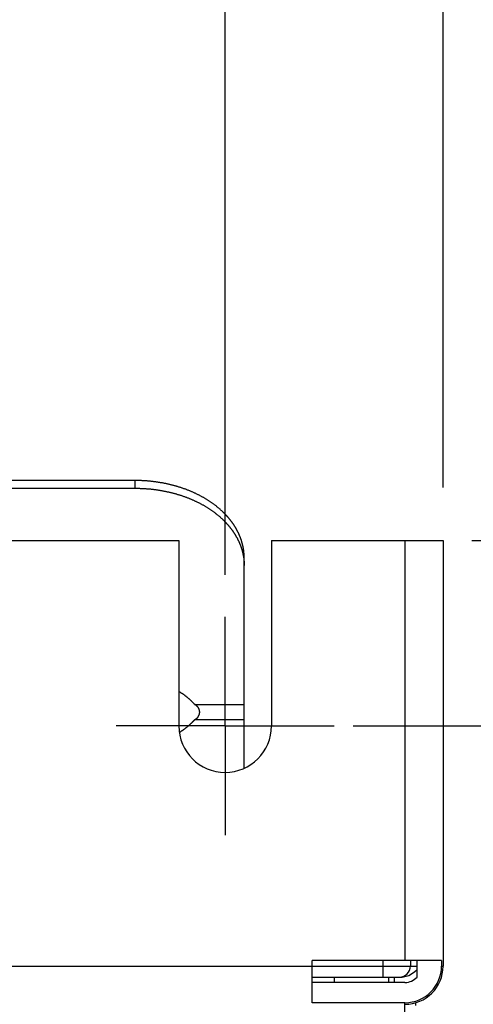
# Model space of a CAD drawing. Extents: x 0 to 594, y 0 to 420.
# Tile 154 of 157: x 398 to 406, y 284 to 302. Entities that reach past the tile are written whole.
import ezdxf

# ---------------------------------------------------------------- set-up
doc = ezdxf.new("R2010")
doc.units = 0
doc.header["$LTSCALE"] = 32.67
doc.linetypes.add('CENTER', pattern=[0.6, 0.375, -0.075, 0.075, -0.075])
doc.layers.get('0').update_dxf_attribs({"linetype": 'CONTINUOUS'})
doc.layers.add('DEFAULT_1', color=7, linetype='CENTER')
doc.styles.get("Standard").update_dxf_attribs({"font": 'txt', "width": 0.8})
doc.dimstyles.get("Standard").update_dxf_attribs({"dimtxt": 2.5, "dimasz": 2.5, "dimexe": 1.25, "dimexo": 0.625, "dimtad": 1, "dimcen": 2.5, "dimazin": 3, "dimtfac": 1, "dimtmove": 0, "dimatfit": 3})

# ---------------------------------------------------------------- blocks, each defined once
blk = doc.blocks.new('_FILLED')
at = {"color": 0, "linetype": 'BYBLOCK'}
blk.add_solid([(0, 0), (-1, 0.1429), (-1, -0.1429)], dxfattribs=at)
blk = doc.blocks.new('*D4')
at = {"color": 2, "linetype": 'CONTINUOUS'}
for p, q in [((335.595, 295.91), (335.595, 306.928)), ((401.595, 291.722), (401.595, 306.928)), ((335.595, 305.928), (368.595, 305.928)), ((401.595, 305.928), (368.595, 305.928)), ((335.595, 292.663), (335.595, 294.556))]:
    blk.add_line(p, q, dxfattribs=at)
at = {"color": 2, "linetype": 'CONTINUOUS', "xscale": 3.5, "yscale": 3.5, "zscale": 3.5, "rotation": 180}
blk.add_blockref('_FILLED', (335.595, 305.928), dxfattribs=at)
at = {"color": 2, "linetype": 'CONTINUOUS', "xscale": 3.5, "yscale": 3.5, "zscale": 3.5}
blk.add_blockref('_FILLED', (401.595, 305.928), dxfattribs=at)
at = {"color": 5, "linetype": 'CONTINUOUS', "width": 0.8}
blk.add_text('330', height=3.5, dxfattribs=at).set_placement((365.935, 306.803))
blk = doc.blocks.new('*D5')
at = {"color": 2, "linetype": 'CONTINUOUS'}
for p, q in [((403.946, 288.952), (415.918, 288.952)), ((414.918, 288.952), (414.918, 225.852)), ((414.918, 162.752), (414.918, 225.852)), ((404.047, 162.752), (415.918, 162.752))]:
    blk.add_line(p, q, dxfattribs=at)
at = {"color": 2, "linetype": 'CONTINUOUS', "xscale": 3.5, "yscale": 3.5, "zscale": 3.5}
for p, rotation in [((414.918, 288.952), 90), ((414.918, 162.752), 270)]:
    blk.add_blockref('_FILLED', p, dxfattribs=dict(at, rotation=rotation))
at = {"color": 5, "linetype": 'CONTINUOUS', "width": 0.8}
blk.add_text('631', height=3.5, rotation=90, dxfattribs=at).set_placement((414.043, 224.533))
blk = doc.blocks.new('*D7')
at = {"color": 2, "linetype": 'CONTINUOUS'}
for p, q in [((406.123, 292.352), (426.401, 292.352)), ((425.401, 292.352), (425.401, 226.352)), ((425.401, 160.352), (425.401, 226.352)), ((405.293, 160.352), (426.401, 160.352))]:
    blk.add_line(p, q, dxfattribs=at)
at = {"color": 2, "linetype": 'CONTINUOUS', "xscale": 3.5, "yscale": 3.5, "zscale": 3.5}
for p, rotation in [((425.401, 292.352), 90), ((425.401, 160.352), 270)]:
    blk.add_blockref('_FILLED', p, dxfattribs=dict(at, rotation=rotation))
at = {"color": 5, "linetype": 'CONTINUOUS', "width": 0.8}
blk.add_text('660', height=3.5, rotation=90, dxfattribs=at).set_placement((424.526, 224.852))
blk = doc.blocks.new('*D8')
at = {"color": 2, "linetype": 'CONTINUOUS'}
for p, q in [((331.595, 297.942), (331.595, 316.497)), ((405.595, 293.324), (405.595, 316.497)), ((331.595, 315.497), (368.595, 315.497)), ((405.595, 315.497), (368.595, 315.497)), ((331.595, 292.787), (331.595, 293.766))]:
    blk.add_line(p, q, dxfattribs=at)
at = {"color": 2, "linetype": 'CONTINUOUS', "xscale": 3.5, "yscale": 3.5, "zscale": 3.5, "rotation": 180}
blk.add_blockref('_FILLED', (331.595, 315.497), dxfattribs=at)
at = {"color": 2, "linetype": 'CONTINUOUS', "xscale": 3.5, "yscale": 3.5, "zscale": 3.5}
blk.add_blockref('_FILLED', (405.595, 315.497), dxfattribs=at)
at = {"color": 5, "linetype": 'CONTINUOUS', "width": 0.8}
blk.add_text('370', height=3.5, dxfattribs=at).set_placement((365.133, 316.372))

msp = doc.modelspace()

# ---------------------------------------------------------------- linework, layer by layer
at = {"color": 7, "linetype": 'CONTINUOUS'}
for p, q in [((399.949, 293.449), (390.336, 293.449)), ((399.945, 293.308), (399.945, 293.449)), ((399.962, 293.449), (399.949, 293.449)), ((399.974, 293.449), (399.962, 293.449)), ((399.987, 293.449), (399.974, 293.449)), ((400, 293.449), (399.987, 293.449)), ((400.012, 293.448), (400, 293.449)), ((400.025, 293.448), (400.012, 293.448)), ((400.038, 293.448), (400.025, 293.448)), ((400.05, 293.447), (400.038, 293.448)), ((400.063, 293.447), (400.05, 293.447)), ((400.075, 293.446), (400.063, 293.447)), ((400.088, 293.446), (400.075, 293.446)), ((400.101, 293.445), (400.088, 293.446)), ((400.113, 293.444), (400.101, 293.445)), ((400.126, 293.443), (400.113, 293.444)), ((400.138, 293.443), (400.126, 293.443)), ((400.151, 293.442), (400.138, 293.443)), ((400.163, 293.441), (400.151, 293.442)), ((400.176, 293.44), (400.163, 293.441)), ((400.189, 293.439), (400.176, 293.44)), ((400.201, 293.438), (400.189, 293.439)), ((400.214, 293.436), (400.201, 293.438)), ((400.226, 293.435), (400.214, 293.436)), ((400.239, 293.434), (400.226, 293.435)), ((400.251, 293.432), (400.239, 293.434)), ((400.264, 293.431), (400.251, 293.432)), ((400.276, 293.43), (400.264, 293.431)), ((400.288, 293.428), (400.276, 293.43)), ((400.301, 293.427), (400.288, 293.428)), ((400.313, 293.425), (400.301, 293.427)), ((400.326, 293.423), (400.313, 293.425)), ((400.338, 293.422), (400.326, 293.423)), ((400.351, 293.42), (400.338, 293.422)), ((400.363, 293.418), (400.351, 293.42)), ((400.375, 293.416), (400.363, 293.418)), ((400.388, 293.414), (400.375, 293.416)), ((400.4, 293.412), (400.388, 293.414)), ((400.412, 293.41), (400.4, 293.412)), ((400.424, 293.408), (400.412, 293.41)), ((400.437, 293.406), (400.424, 293.408)), ((400.449, 293.404), (400.437, 293.406)), ((400.461, 293.401), (400.449, 293.404)), ((400.473, 293.399), (400.461, 293.401)), ((400.486, 293.397), (400.473, 293.399)), ((400.498, 293.394), (400.486, 293.397)), ((400.51, 293.392), (400.498, 293.394)), ((400.522, 293.389), (400.51, 293.392)), ((400.534, 293.386), (400.522, 293.389)), ((400.546, 293.384), (400.534, 293.386)), ((400.558, 293.381), (400.546, 293.384)), ((400.57, 293.378), (400.558, 293.381)), ((400.582, 293.375), (400.57, 293.378)), ((400.594, 293.373), (400.582, 293.375)), ((400.606, 293.37), (400.594, 293.373)), ((400.618, 293.367), (400.606, 293.37)), ((400.63, 293.364), (400.618, 293.367)), ((400.642, 293.361), (400.63, 293.364)), ((400.653, 293.357), (400.642, 293.361)), ((400.665, 293.354), (400.653, 293.357)), ((400.677, 293.351), (400.665, 293.354)), ((390.336, 293.308), (399.949, 293.308)), ((399.949, 293.308), (399.962, 293.308)), ((399.962, 293.308), (399.974, 293.308)), ((399.974, 293.308), (399.987, 293.307)), ((399.987, 293.307), (400, 293.307)), ((400, 293.307), (400.012, 293.307)), ((400.012, 293.307), (400.025, 293.307)), ((400.025, 293.307), (400.038, 293.306)), ((400.038, 293.306), (400.05, 293.306)), ((400.05, 293.306), (400.063, 293.305)), ((400.063, 293.305), (400.075, 293.305)), ((400.075, 293.305), (400.088, 293.304)), ((400.088, 293.304), (400.101, 293.303)), ((400.101, 293.303), (400.113, 293.303)), ((400.113, 293.303), (400.126, 293.302)), ((400.126, 293.302), (400.138, 293.301)), ((400.138, 293.301), (400.151, 293.3)), ((400.151, 293.3), (400.163, 293.299)), ((400.163, 293.299), (400.176, 293.298)), ((400.176, 293.298), (400.189, 293.297)), ((400.189, 293.297), (400.201, 293.296)), ((400.201, 293.296), (400.214, 293.295)), ((400.214, 293.295), (400.226, 293.294)), ((400.226, 293.294), (400.239, 293.292)), ((400.239, 293.292), (400.251, 293.291)), ((400.251, 293.291), (400.264, 293.29)), ((400.264, 293.29), (400.276, 293.288)), ((400.276, 293.288), (400.288, 293.287)), ((400.288, 293.287), (400.301, 293.285)), ((400.301, 293.285), (400.313, 293.284)), ((400.313, 293.284), (400.326, 293.282)), ((400.326, 293.282), (400.338, 293.28)), ((400.338, 293.28), (400.351, 293.278)), ((400.351, 293.278), (400.363, 293.277)), ((400.363, 293.277), (400.375, 293.275)), ((400.375, 293.275), (400.388, 293.273)), ((400.388, 293.273), (400.4, 293.271)), ((400.4, 293.271), (400.412, 293.269)), ((400.412, 293.269), (400.424, 293.266)), ((400.424, 293.266), (400.437, 293.264)), ((400.437, 293.264), (400.449, 293.262)), ((400.449, 293.262), (400.461, 293.26)), ((400.461, 293.26), (400.473, 293.257)), ((400.473, 293.257), (400.486, 293.255)), ((400.486, 293.255), (400.498, 293.253)), ((400.498, 293.253), (400.51, 293.25)), ((400.51, 293.25), (400.522, 293.248)), ((400.522, 293.248), (400.534, 293.245)), ((400.534, 293.245), (400.546, 293.242)), ((400.546, 293.242), (400.558, 293.24)), ((400.558, 293.24), (400.57, 293.237)), ((400.57, 293.237), (400.582, 293.234)), ((400.582, 293.234), (400.594, 293.231)), ((400.594, 293.231), (400.606, 293.228)), ((400.606, 293.228), (400.618, 293.225)), ((400.618, 293.225), (400.63, 293.222)), ((400.63, 293.222), (400.642, 293.219)), ((400.642, 293.219), (400.653, 293.216)), ((400.653, 293.216), (400.665, 293.213)), ((400.665, 293.213), (400.677, 293.21)), ((400.689, 293.348), (400.677, 293.351)), ((400.677, 293.21), (400.689, 293.206)), ((400.701, 293.344), (400.689, 293.348)), ((400.689, 293.206), (400.701, 293.203)), ((400.712, 293.341), (400.701, 293.344)), ((400.701, 293.203), (400.712, 293.2)), ((400.724, 293.337), (400.712, 293.341)), ((400.712, 293.2), (400.724, 293.196)), ((400.735, 293.334), (400.724, 293.337)), ((400.724, 293.196), (400.735, 293.193)), ((400.747, 293.33), (400.735, 293.334)), ((400.735, 293.193), (400.747, 293.189)), ((400.759, 293.327), (400.747, 293.33)), ((400.747, 293.189), (400.759, 293.185)), ((400.77, 293.323), (400.759, 293.327)), ((400.759, 293.185), (400.77, 293.182)), ((400.782, 293.319), (400.77, 293.323)), ((400.77, 293.182), (400.782, 293.178)), ((400.793, 293.316), (400.782, 293.319)), ((400.782, 293.178), (400.793, 293.174)), ((400.805, 293.312), (400.793, 293.316)), ((400.793, 293.174), (400.805, 293.17)), ((400.816, 293.308), (400.805, 293.312)), ((400.827, 293.304), (400.816, 293.308)), ((400.839, 293.3), (400.827, 293.304)), ((400.85, 293.296), (400.839, 293.3)), ((400.861, 293.292), (400.85, 293.296)), ((400.872, 293.288), (400.861, 293.292)), ((400.884, 293.284), (400.872, 293.288)), ((400.895, 293.28), (400.884, 293.284)), ((400.906, 293.275), (400.895, 293.28)), ((400.917, 293.271), (400.906, 293.275)), ((400.928, 293.267), (400.917, 293.271)), ((400.939, 293.262), (400.928, 293.267)), ((400.95, 293.258), (400.939, 293.262)), ((400.961, 293.253), (400.95, 293.258)), ((400.972, 293.249), (400.961, 293.253)), ((400.982, 293.244), (400.972, 293.249)), ((400.993, 293.239), (400.982, 293.244)), ((401.004, 293.235), (400.993, 293.239)), ((401.015, 293.23), (401.004, 293.235)), ((401.025, 293.225), (401.015, 293.23)), ((401.036, 293.22), (401.025, 293.225)), ((401.046, 293.215), (401.036, 293.22)), ((401.057, 293.21), (401.046, 293.215)), ((401.067, 293.205), (401.057, 293.21)), ((401.078, 293.2), (401.067, 293.205)), ((401.088, 293.195), (401.078, 293.2)), ((401.099, 293.19), (401.088, 293.195)), ((401.109, 293.185), (401.099, 293.19)), ((401.119, 293.18), (401.109, 293.185)), ((401.129, 293.175), (401.119, 293.18)), ((401.139, 293.169), (401.129, 293.175)), ((400.805, 293.17), (400.816, 293.167)), ((400.816, 293.167), (400.827, 293.163)), ((400.827, 293.163), (400.839, 293.159)), ((400.839, 293.159), (400.85, 293.155)), ((400.85, 293.155), (400.861, 293.151)), ((400.861, 293.151), (400.872, 293.146)), ((400.872, 293.146), (400.884, 293.142)), ((400.884, 293.142), (400.895, 293.138)), ((400.895, 293.138), (400.906, 293.134)), ((400.906, 293.134), (400.917, 293.13)), ((400.917, 293.13), (400.928, 293.125)), ((400.928, 293.125), (400.939, 293.121)), ((400.939, 293.121), (400.95, 293.116)), ((400.95, 293.116), (400.961, 293.112)), ((400.961, 293.112), (400.972, 293.107)), ((400.972, 293.107), (400.982, 293.103)), ((400.982, 293.103), (400.993, 293.098)), ((400.993, 293.098), (401.004, 293.093)), ((401.004, 293.093), (401.015, 293.088)), ((401.015, 293.088), (401.025, 293.084)), ((401.025, 293.084), (401.036, 293.079)), ((401.036, 293.079), (401.046, 293.074)), ((401.046, 293.074), (401.057, 293.069)), ((401.057, 293.069), (401.067, 293.064)), ((401.067, 293.064), (401.078, 293.059)), ((401.078, 293.059), (401.088, 293.054)), ((401.088, 293.054), (401.099, 293.049)), ((401.099, 293.049), (401.109, 293.044)), ((401.109, 293.044), (401.119, 293.038)), ((401.119, 293.038), (401.129, 293.033)), ((401.129, 293.033), (401.139, 293.028)), ((401.15, 293.164), (401.139, 293.169)), ((401.139, 293.028), (401.15, 293.022)), ((401.16, 293.158), (401.15, 293.164)), ((401.15, 293.022), (401.16, 293.017)), ((401.17, 293.153), (401.16, 293.158)), ((401.16, 293.017), (401.17, 293.012)), ((401.18, 293.147), (401.17, 293.153)), ((401.17, 293.012), (401.18, 293.006)), ((401.19, 293.142), (401.18, 293.147)), ((401.18, 293.006), (401.19, 293.001)), ((401.199, 293.136), (401.19, 293.142)), ((401.19, 293.001), (401.199, 292.995)), ((401.209, 293.131), (401.199, 293.136)), ((401.199, 292.995), (401.209, 292.989)), ((401.219, 293.125), (401.209, 293.131)), ((401.229, 293.119), (401.219, 293.125)), ((401.238, 293.114), (401.229, 293.119)), ((401.248, 293.108), (401.238, 293.114)), ((401.258, 293.102), (401.248, 293.108)), ((401.267, 293.096), (401.258, 293.102)), ((401.276, 293.09), (401.267, 293.096)), ((401.286, 293.084), (401.276, 293.09)), ((401.295, 293.078), (401.286, 293.084)), ((401.304, 293.072), (401.295, 293.078)), ((401.314, 293.066), (401.304, 293.072)), ((401.323, 293.06), (401.314, 293.066)), ((401.332, 293.054), (401.323, 293.06)), ((401.341, 293.048), (401.332, 293.054)), ((401.35, 293.041), (401.341, 293.048)), ((401.359, 293.035), (401.35, 293.041)), ((401.368, 293.029), (401.359, 293.035)), ((401.377, 293.022), (401.368, 293.029)), ((401.386, 293.016), (401.377, 293.022)), ((401.394, 293.009), (401.386, 293.016)), ((401.403, 293.003), (401.394, 293.009)), ((401.412, 292.996), (401.403, 293.003)), ((401.42, 292.99), (401.412, 292.996)), ((401.209, 292.989), (401.219, 292.984)), ((401.219, 292.984), (401.229, 292.978)), ((401.229, 292.978), (401.238, 292.972)), ((401.238, 292.972), (401.248, 292.966)), ((401.248, 292.966), (401.258, 292.961)), ((401.258, 292.961), (401.267, 292.955)), ((401.267, 292.955), (401.276, 292.949)), ((401.276, 292.949), (401.286, 292.943)), ((401.286, 292.943), (401.295, 292.937)), ((401.295, 292.937), (401.304, 292.931)), ((401.304, 292.931), (401.314, 292.925)), ((401.314, 292.925), (401.323, 292.918)), ((401.323, 292.918), (401.332, 292.912)), ((401.332, 292.912), (401.341, 292.906)), ((401.341, 292.906), (401.35, 292.9)), ((401.35, 292.9), (401.359, 292.894)), ((401.359, 292.894), (401.368, 292.887)), ((401.368, 292.887), (401.377, 292.881)), ((401.377, 292.881), (401.386, 292.874)), ((401.386, 292.874), (401.394, 292.868)), ((401.394, 292.868), (401.403, 292.861)), ((401.403, 292.861), (401.412, 292.855)), ((401.412, 292.855), (401.42, 292.848)), ((401.429, 292.983), (401.42, 292.99)), ((401.42, 292.848), (401.429, 292.842)), ((401.437, 292.977), (401.429, 292.983)), ((401.429, 292.842), (401.437, 292.835)), ((401.446, 292.97), (401.437, 292.977)), ((401.437, 292.835), (401.446, 292.828)), ((401.454, 292.963), (401.446, 292.97)), ((401.446, 292.828), (401.454, 292.822)), ((401.462, 292.956), (401.454, 292.963)), ((401.454, 292.822), (401.462, 292.815)), ((401.47, 292.95), (401.462, 292.956)), ((401.462, 292.815), (401.47, 292.808)), ((401.478, 292.943), (401.47, 292.95)), ((401.487, 292.936), (401.478, 292.943)), ((401.495, 292.929), (401.487, 292.936)), ((401.503, 292.922), (401.495, 292.929)), ((401.51, 292.915), (401.503, 292.922)), ((401.518, 292.908), (401.51, 292.915)), ((401.526, 292.901), (401.518, 292.908)), ((401.534, 292.894), (401.526, 292.901)), ((401.541, 292.887), (401.534, 292.894)), ((401.546, 292.882), (401.541, 292.887)), ((401.551, 292.877), (401.546, 292.882)), ((401.556, 292.872), (401.551, 292.877)), ((401.561, 292.868), (401.556, 292.872)), ((401.566, 292.863), (401.561, 292.868)), ((401.571, 292.858), (401.566, 292.863)), ((401.576, 292.853), (401.571, 292.858)), ((401.581, 292.848), (401.576, 292.853)), ((401.586, 292.843), (401.581, 292.848)), ((401.591, 292.839), (401.586, 292.843)), ((401.595, 292.834), (401.591, 292.839)), ((401.6, 292.829), (401.595, 292.834)), ((401.605, 292.824), (401.6, 292.829)), ((401.61, 292.819), (401.605, 292.824)), ((401.614, 292.814), (401.61, 292.819)), ((401.619, 292.809), (401.614, 292.814)), ((401.47, 292.808), (401.478, 292.801)), ((401.478, 292.801), (401.487, 292.794)), ((401.487, 292.794), (401.495, 292.788)), ((401.495, 292.788), (401.503, 292.781)), ((401.503, 292.781), (401.51, 292.774)), ((401.51, 292.774), (401.518, 292.767)), ((401.518, 292.767), (401.526, 292.76)), ((401.526, 292.76), (401.534, 292.752)), ((401.534, 292.752), (401.541, 292.745)), ((401.541, 292.745), (401.546, 292.741)), ((401.546, 292.741), (401.551, 292.736)), ((401.551, 292.736), (401.556, 292.731)), ((401.556, 292.731), (401.561, 292.726)), ((401.561, 292.726), (401.566, 292.721)), ((401.566, 292.721), (401.571, 292.717)), ((401.571, 292.717), (401.576, 292.712)), ((401.576, 292.712), (401.581, 292.707)), ((401.581, 292.707), (401.586, 292.702)), ((401.586, 292.702), (401.591, 292.697)), ((401.591, 292.697), (401.595, 292.692)), ((401.595, 292.692), (401.6, 292.687)), ((401.6, 292.687), (401.605, 292.682)), ((401.605, 292.682), (401.61, 292.677)), ((401.61, 292.677), (401.614, 292.672)), ((401.614, 292.672), (401.619, 292.667)), ((401.623, 292.804), (401.619, 292.809)), ((401.619, 292.667), (401.623, 292.662)), ((401.628, 292.799), (401.623, 292.804)), ((401.623, 292.662), (401.628, 292.657)), ((401.633, 292.794), (401.628, 292.799)), ((401.628, 292.657), (401.633, 292.652)), ((401.637, 292.789), (401.633, 292.794)), ((401.642, 292.784), (401.637, 292.789)), ((401.639, 292.645), (401.644, 292.64)), ((401.646, 292.779), (401.642, 292.784)), ((401.644, 292.64), (401.648, 292.635)), ((401.65, 292.774), (401.646, 292.779)), ((401.648, 292.635), (401.653, 292.63)), ((401.655, 292.769), (401.65, 292.774)), ((401.653, 292.63), (401.657, 292.625)), ((401.659, 292.763), (401.655, 292.769)), ((401.663, 292.758), (401.659, 292.763)), ((401.668, 292.753), (401.663, 292.758)), ((401.672, 292.748), (401.668, 292.753)), ((401.676, 292.743), (401.672, 292.748)), ((401.68, 292.738), (401.676, 292.743)), ((401.685, 292.733), (401.68, 292.738)), ((401.689, 292.727), (401.685, 292.733)), ((401.693, 292.722), (401.689, 292.727)), ((401.697, 292.717), (401.693, 292.722)), ((401.701, 292.712), (401.697, 292.717)), ((401.705, 292.707), (401.701, 292.712)), ((401.709, 292.701), (401.705, 292.707)), ((401.713, 292.696), (401.709, 292.701)), ((401.717, 292.691), (401.713, 292.696)), ((401.721, 292.685), (401.717, 292.691)), ((401.725, 292.68), (401.721, 292.685)), ((401.728, 292.675), (401.725, 292.68)), ((401.732, 292.67), (401.728, 292.675)), ((401.736, 292.664), (401.732, 292.67)), ((401.74, 292.659), (401.736, 292.664)), ((401.743, 292.654), (401.74, 292.659)), ((401.747, 292.648), (401.743, 292.654)), ((401.751, 292.643), (401.747, 292.648)), ((401.76, 292.629), (401.756, 292.635)), ((401.657, 292.625), (401.661, 292.619)), ((401.661, 292.619), (401.666, 292.614)), ((401.666, 292.614), (401.67, 292.609)), ((401.67, 292.609), (401.674, 292.604)), ((401.674, 292.604), (401.678, 292.599)), ((401.678, 292.599), (401.683, 292.594)), ((401.683, 292.594), (401.687, 292.589)), ((401.687, 292.589), (401.691, 292.583)), ((401.691, 292.583), (401.695, 292.578)), ((401.695, 292.578), (401.699, 292.573)), ((401.699, 292.573), (401.703, 292.568)), ((401.703, 292.568), (401.707, 292.562)), ((401.707, 292.562), (401.711, 292.557)), ((401.711, 292.557), (401.715, 292.552)), ((401.715, 292.552), (401.719, 292.547)), ((401.719, 292.547), (401.723, 292.541)), ((401.723, 292.541), (401.727, 292.536)), ((401.727, 292.536), (401.73, 292.531)), ((401.73, 292.531), (401.734, 292.525)), ((401.734, 292.525), (401.738, 292.52)), ((401.738, 292.52), (401.742, 292.515)), ((401.742, 292.515), (401.745, 292.509)), ((401.745, 292.509), (401.749, 292.504)), ((401.754, 292.496), (401.758, 292.491)), ((401.758, 292.491), (401.761, 292.485)), ((401.763, 292.624), (401.76, 292.629)), ((401.761, 292.485), (401.765, 292.48)), ((401.767, 292.618), (401.763, 292.624)), ((401.765, 292.48), (401.768, 292.474)), ((401.77, 292.613), (401.767, 292.618)), ((401.768, 292.474), (401.772, 292.469)), ((401.774, 292.608), (401.77, 292.613)), ((401.772, 292.469), (401.775, 292.463)), ((401.777, 292.602), (401.774, 292.608)), ((401.775, 292.463), (401.779, 292.458)), ((401.78, 292.597), (401.777, 292.602)), ((401.779, 292.458), (401.782, 292.453)), ((401.784, 292.591), (401.78, 292.597)), ((401.782, 292.453), (401.785, 292.447)), ((401.787, 292.586), (401.784, 292.591)), ((401.79, 292.58), (401.787, 292.586)), ((401.793, 292.575), (401.79, 292.58)), ((401.797, 292.569), (401.793, 292.575)), ((401.8, 292.564), (401.797, 292.569)), ((401.803, 292.558), (401.8, 292.564)), ((401.806, 292.553), (401.803, 292.558)), ((401.809, 292.547), (401.806, 292.553)), ((401.812, 292.542), (401.809, 292.547)), ((401.815, 292.536), (401.812, 292.542)), ((401.818, 292.53), (401.815, 292.536)), ((401.821, 292.525), (401.818, 292.53)), ((401.828, 292.511), (401.825, 292.516)), ((401.831, 292.505), (401.828, 292.511)), ((401.834, 292.5), (401.831, 292.505)), ((401.837, 292.494), (401.834, 292.5)), ((401.839, 292.488), (401.837, 292.494)), ((401.842, 292.483), (401.839, 292.488)), ((401.845, 292.477), (401.842, 292.483)), ((401.847, 292.471), (401.845, 292.477)), ((401.85, 292.466), (401.847, 292.471)), ((401.852, 292.46), (401.85, 292.466)), ((401.855, 292.454), (401.852, 292.46)), ((401.857, 292.449), (401.855, 292.454)), ((336.445, 292.352), (400.745, 292.352)), ((400.745, 292.352), (400.745, 288.952)), ((401.785, 292.447), (401.789, 292.442)), ((401.789, 292.442), (401.792, 292.436)), ((401.792, 292.436), (401.795, 292.431)), ((401.795, 292.431), (401.798, 292.425)), ((401.798, 292.425), (401.801, 292.42)), ((401.801, 292.42), (401.805, 292.414)), ((401.805, 292.414), (401.808, 292.408)), ((401.808, 292.408), (401.811, 292.403)), ((401.811, 292.403), (401.814, 292.397)), ((401.814, 292.397), (401.817, 292.392)), ((401.817, 292.392), (401.82, 292.386)), ((401.82, 292.386), (401.823, 292.381)), ((401.823, 292.381), (401.825, 292.375)), ((401.825, 292.375), (401.828, 292.369)), ((401.828, 292.369), (401.831, 292.364)), ((401.831, 292.364), (401.834, 292.358)), ((401.834, 292.358), (401.837, 292.353)), ((401.837, 292.353), (401.839, 292.347)), ((401.839, 292.347), (401.842, 292.341)), ((401.842, 292.341), (401.845, 292.336)), ((401.845, 292.336), (401.847, 292.33)), ((401.847, 292.33), (401.85, 292.324)), ((401.85, 292.324), (401.852, 292.319)), ((401.852, 292.319), (401.855, 292.313)), ((401.855, 292.313), (401.857, 292.307)), ((401.86, 292.443), (401.857, 292.449)), ((401.857, 292.307), (401.86, 292.302)), ((401.862, 292.437), (401.86, 292.443)), ((401.86, 292.302), (401.862, 292.296)), ((401.865, 292.432), (401.862, 292.437)), ((401.862, 292.296), (401.865, 292.29)), ((401.867, 292.426), (401.865, 292.432)), ((401.865, 292.29), (401.867, 292.284)), ((401.869, 292.42), (401.867, 292.426)), ((401.867, 292.284), (401.869, 292.279)), ((401.875, 292.406), (401.873, 292.412)), ((401.873, 292.27), (401.875, 292.264)), ((401.877, 292.4), (401.875, 292.406)), ((401.879, 292.394), (401.877, 292.4)), ((401.881, 292.388), (401.879, 292.394)), ((401.883, 292.383), (401.881, 292.388)), ((401.886, 292.377), (401.883, 292.383)), ((401.888, 292.371), (401.886, 292.377)), ((401.89, 292.365), (401.888, 292.371)), ((401.891, 292.36), (401.89, 292.365)), ((401.893, 292.354), (401.891, 292.36)), ((401.895, 292.348), (401.893, 292.354)), ((401.897, 292.342), (401.895, 292.348)), ((401.899, 292.336), (401.897, 292.342)), ((401.901, 292.331), (401.899, 292.336)), ((401.902, 292.325), (401.901, 292.331)), ((401.907, 292.31), (401.905, 292.316)), ((401.908, 292.304), (401.907, 292.31)), ((401.91, 292.298), (401.908, 292.304)), ((401.911, 292.293), (401.91, 292.298)), ((401.913, 292.287), (401.911, 292.293)), ((401.914, 292.281), (401.913, 292.287)), ((401.916, 292.275), (401.914, 292.281)), ((401.917, 292.269), (401.916, 292.275)), ((401.919, 292.263), (401.917, 292.269)), ((402.445, 292.352), (402.445, 288.952)), ((402.445, 292.352), (405.595, 292.352)), ((404.895, 292.352), (404.895, 284.652)), ((405.595, 292.352), (405.595, 284.552)), ((401.875, 292.264), (401.877, 292.259)), ((401.877, 292.259), (401.879, 292.253)), ((401.879, 292.253), (401.881, 292.247)), ((401.881, 292.247), (401.883, 292.241)), ((401.883, 292.241), (401.886, 292.236)), ((401.886, 292.236), (401.888, 292.23)), ((401.888, 292.23), (401.89, 292.224)), ((401.89, 292.224), (401.891, 292.218)), ((401.891, 292.218), (401.893, 292.212)), ((401.893, 292.212), (401.895, 292.207)), ((401.895, 292.207), (401.897, 292.201)), ((401.897, 292.201), (401.899, 292.195)), ((401.899, 292.195), (401.901, 292.189)), ((401.901, 292.189), (401.902, 292.183)), ((401.902, 292.183), (401.904, 292.177)), ((401.904, 292.177), (401.906, 292.172)), ((401.906, 292.172), (401.907, 292.166)), ((401.907, 292.166), (401.909, 292.16)), ((401.909, 292.16), (401.911, 292.154)), ((401.911, 292.154), (401.912, 292.148)), ((401.912, 292.148), (401.914, 292.142)), ((401.914, 292.142), (401.915, 292.136)), ((401.915, 292.136), (401.917, 292.131)), ((401.917, 292.131), (401.918, 292.125)), ((401.918, 292.125), (401.919, 292.119)), ((401.92, 292.257), (401.919, 292.263)), ((401.919, 292.119), (401.921, 292.113)), ((401.921, 292.251), (401.92, 292.257)), ((401.923, 292.246), (401.921, 292.251)), ((401.921, 292.113), (401.922, 292.107)), ((401.922, 292.107), (401.923, 292.101)), ((401.924, 292.24), (401.923, 292.246)), ((401.923, 292.101), (401.924, 292.095)), ((401.924, 292.095), (401.926, 292.089)), ((401.927, 292.225), (401.926, 292.231)), ((401.926, 292.089), (401.927, 292.084)), ((401.928, 292.219), (401.927, 292.225)), ((401.929, 292.213), (401.928, 292.219)), ((401.93, 292.207), (401.929, 292.213)), ((401.931, 292.201), (401.93, 292.207)), ((401.932, 292.195), (401.931, 292.201)), ((401.933, 292.189), (401.932, 292.195)), ((401.934, 292.184), (401.933, 292.189)), ((401.935, 292.178), (401.934, 292.184)), ((401.936, 292.172), (401.935, 292.178)), ((401.936, 292.166), (401.936, 292.172)), ((401.937, 292.16), (401.936, 292.166)), ((401.938, 292.154), (401.937, 292.16)), ((401.939, 292.139), (401.939, 292.145)), ((401.94, 292.133), (401.939, 292.139)), ((401.941, 292.127), (401.94, 292.133)), ((401.941, 292.121), (401.941, 292.127)), ((401.942, 292.115), (401.941, 292.121)), ((401.942, 292.109), (401.942, 292.115)), ((401.943, 292.103), (401.942, 292.109)), ((401.943, 292.097), (401.943, 292.103)), ((401.943, 292.092), (401.943, 292.097)), ((401.944, 292.086), (401.943, 292.092)), ((401.927, 292.084), (401.928, 292.078)), ((401.928, 292.078), (401.929, 292.072)), ((401.929, 292.072), (401.93, 292.066)), ((401.93, 292.066), (401.931, 292.06)), ((401.931, 292.06), (401.932, 292.054)), ((401.932, 292.054), (401.933, 292.048)), ((401.933, 292.048), (401.934, 292.042)), ((401.934, 292.042), (401.935, 292.036)), ((401.935, 292.036), (401.936, 292.03)), ((401.936, 292.03), (401.936, 292.024)), ((401.936, 292.024), (401.937, 292.018)), ((401.938, 292.01), (401.939, 292.004)), ((401.939, 292.004), (401.939, 291.998)), ((401.939, 291.998), (401.94, 291.992)), ((401.94, 291.992), (401.941, 291.986)), ((401.941, 291.986), (401.941, 291.98)), ((401.941, 291.98), (401.942, 291.974)), ((401.942, 291.974), (401.942, 291.968)), ((401.942, 291.968), (401.943, 291.962)), ((401.943, 291.962), (401.943, 291.956)), ((401.943, 291.956), (401.943, 291.95)), ((401.943, 291.95), (401.944, 291.944)), ((401.944, 292.08), (401.944, 292.086)), ((401.944, 292.065), (401.944, 292.071)), ((401.945, 292.059), (401.944, 292.065)), ((401.944, 291.944), (401.944, 291.938)), ((401.944, 291.929), (401.944, 291.923)), ((401.944, 291.923), (401.945, 291.917)), ((401.945, 292.053), (401.945, 292.059)), ((401.945, 292.047), (401.945, 292.053)), ((401.945, 292.041), (401.945, 292.047)), ((401.945, 292.035), (401.945, 292.041)), ((401.945, 288.177), (401.945, 292.035)), ((401.945, 291.917), (401.945, 291.911)), ((401.945, 291.911), (401.945, 291.905)), ((401.945, 291.905), (401.945, 291.899)), ((401.945, 291.899), (401.945, 291.894)), ((400.75, 289.58), (400.745, 289.583)), ((400.757, 289.577), (400.75, 289.58)), ((400.763, 289.573), (400.757, 289.577)), ((400.77, 289.569), (400.763, 289.573)), ((400.777, 289.565), (400.77, 289.569)), ((400.783, 289.56), (400.777, 289.565)), ((400.79, 289.556), (400.783, 289.56)), ((400.796, 289.552), (400.79, 289.556)), ((400.803, 289.548), (400.796, 289.552)), ((400.809, 289.544), (400.803, 289.548)), ((400.814, 289.541), (400.809, 289.544)), ((400.818, 289.538), (400.814, 289.541)), ((400.822, 289.535), (400.818, 289.538)), ((400.827, 289.532), (400.822, 289.535)), ((400.831, 289.529), (400.827, 289.532)), ((400.835, 289.526), (400.831, 289.529)), ((400.839, 289.523), (400.835, 289.526)), ((400.844, 289.52), (400.839, 289.523)), ((400.848, 289.517), (400.844, 289.52)), ((400.852, 289.514), (400.848, 289.517)), ((400.856, 289.511), (400.852, 289.514)), ((400.86, 289.508), (400.856, 289.511)), ((400.865, 289.504), (400.86, 289.508)), ((400.869, 289.501), (400.865, 289.504)), ((400.873, 289.498), (400.869, 289.501)), ((400.877, 289.495), (400.873, 289.498)), ((400.881, 289.492), (400.877, 289.495)), ((400.885, 289.489), (400.881, 289.492)), ((400.889, 289.485), (400.885, 289.489)), ((400.894, 289.482), (400.889, 289.485)), ((400.898, 289.479), (400.894, 289.482)), ((400.902, 289.475), (400.898, 289.479)), ((400.906, 289.472), (400.902, 289.475)), ((400.91, 289.469), (400.906, 289.472)), ((400.914, 289.465), (400.91, 289.469)), ((400.918, 289.462), (400.914, 289.465)), ((400.922, 289.458), (400.918, 289.462)), ((400.926, 289.455), (400.922, 289.458)), ((400.931, 289.451), (400.926, 289.455)), ((400.935, 289.447), (400.931, 289.451)), ((400.939, 289.444), (400.935, 289.447)), ((400.943, 289.44), (400.939, 289.444)), ((400.947, 289.436), (400.943, 289.44)), ((400.952, 289.432), (400.947, 289.436)), ((400.956, 289.428), (400.952, 289.432)), ((400.96, 289.424), (400.956, 289.428)), ((400.964, 289.42), (400.96, 289.424)), ((400.969, 289.416), (400.964, 289.42)), ((400.973, 289.412), (400.969, 289.416)), ((400.977, 289.408), (400.973, 289.412)), ((400.982, 289.404), (400.977, 289.408)), ((400.986, 289.399), (400.982, 289.404)), ((400.991, 289.395), (400.986, 289.399)), ((400.995, 289.391), (400.991, 289.395)), ((401, 289.386), (400.995, 289.391)), ((401.004, 289.382), (401, 289.386)), ((401.008, 289.377), (401.004, 289.382)), ((401.013, 289.372), (401.008, 289.377)), ((401.018, 289.368), (401.013, 289.372)), ((401.022, 289.363), (401.018, 289.368)), ((401.027, 289.358), (401.022, 289.363)), ((401.031, 289.353), (401.027, 289.358)), ((401.036, 289.348), (401.031, 289.353)), ((401.036, 289.348), (401.945, 289.348)), ((401.038, 289.347), (401.036, 289.348)), ((401.039, 289.346), (401.038, 289.347)), ((401.041, 289.345), (401.039, 289.346)), ((401.043, 289.344), (401.041, 289.345)), ((401.045, 289.343), (401.043, 289.344)), ((401.046, 289.342), (401.045, 289.343)), ((401.048, 289.341), (401.046, 289.342)), ((401.049, 289.34), (401.048, 289.341)), ((401.051, 289.339), (401.049, 289.34)), ((401.052, 289.338), (401.051, 289.339)), ((401.054, 289.337), (401.052, 289.338)), ((401.055, 289.336), (401.054, 289.337)), ((401.057, 289.335), (401.055, 289.336)), ((401.058, 289.334), (401.057, 289.335)), ((401.06, 289.333), (401.058, 289.334)), ((401.061, 289.332), (401.06, 289.333)), ((401.062, 289.331), (401.061, 289.332)), ((401.064, 289.33), (401.062, 289.331)), ((401.065, 289.329), (401.064, 289.33)), ((401.066, 289.328), (401.065, 289.329)), ((401.068, 289.327), (401.066, 289.328)), ((401.069, 289.326), (401.068, 289.327)), ((401.07, 289.325), (401.069, 289.326)), ((401.071, 289.324), (401.07, 289.325)), ((401.072, 289.323), (401.071, 289.324)), ((401.073, 289.322), (401.072, 289.323)), ((401.075, 289.321), (401.073, 289.322)), ((401.076, 289.32), (401.075, 289.321)), ((401.077, 289.319), (401.076, 289.32)), ((401.078, 289.318), (401.077, 289.319)), ((401.079, 289.317), (401.078, 289.318)), ((401.08, 289.316), (401.079, 289.317)), ((401.081, 289.315), (401.08, 289.316)), ((401.082, 289.314), (401.081, 289.315)), ((401.083, 289.313), (401.082, 289.314)), ((401.084, 289.312), (401.083, 289.313)), ((401.085, 289.311), (401.084, 289.312)), ((401.086, 289.31), (401.085, 289.311)), ((401.087, 289.309), (401.086, 289.31)), ((401.088, 289.308), (401.087, 289.309)), ((401.089, 289.307), (401.088, 289.308)), ((401.09, 289.306), (401.089, 289.307)), ((401.09, 289.305), (401.09, 289.306)), ((401.091, 289.305), (401.09, 289.305)), ((401.092, 289.304), (401.091, 289.305)), ((401.093, 289.303), (401.092, 289.304)), ((401.094, 289.302), (401.093, 289.303)), ((401.095, 289.301), (401.094, 289.302)), ((401.095, 289.3), (401.095, 289.301)), ((401.096, 289.299), (401.095, 289.3)), ((401.097, 289.298), (401.096, 289.299)), ((401.098, 289.297), (401.097, 289.298)), ((401.098, 289.296), (401.098, 289.297)), ((401.099, 289.295), (401.098, 289.296)), ((401.1, 289.294), (401.099, 289.295)), ((401.101, 289.293), (401.1, 289.294)), ((401.101, 289.292), (401.101, 289.293)), ((401.102, 289.291), (401.101, 289.292)), ((401.103, 289.29), (401.102, 289.291)), ((401.103, 289.289), (401.103, 289.29)), ((401.104, 289.288), (401.103, 289.289)), ((401.105, 289.287), (401.104, 289.288)), ((401.105, 289.286), (401.105, 289.287)), ((401.106, 289.285), (401.105, 289.286)), ((401.107, 289.284), (401.106, 289.285)), ((401.107, 289.283), (401.107, 289.284)), ((401.108, 289.282), (401.107, 289.283)), ((401.109, 289.281), (401.108, 289.282)), ((401.109, 289.28), (401.109, 289.281)), ((401.111, 289.277), (401.11, 289.278)), ((401.111, 289.276), (401.111, 289.277)), ((401.112, 289.275), (401.111, 289.276)), ((401.112, 289.274), (401.112, 289.275)), ((401.113, 289.273), (401.112, 289.274)), ((401.113, 289.272), (401.113, 289.273)), ((401.114, 289.271), (401.113, 289.272)), ((401.114, 289.27), (401.114, 289.271)), ((401.115, 289.269), (401.114, 289.27)), ((401.115, 289.268), (401.115, 289.269)), ((401.116, 289.267), (401.115, 289.268)), ((401.116, 289.266), (401.116, 289.267)), ((401.117, 289.265), (401.116, 289.266)), ((401.117, 289.264), (401.117, 289.265)), ((401.118, 289.263), (401.117, 289.264)), ((401.118, 289.262), (401.118, 289.263)), ((401.118, 289.261), (401.118, 289.262)), ((401.119, 289.26), (401.118, 289.261)), ((401.119, 289.259), (401.119, 289.26)), ((401.12, 289.258), (401.119, 289.259)), ((401.12, 289.257), (401.12, 289.258)), ((401.12, 289.256), (401.12, 289.257)), ((401.121, 289.255), (401.12, 289.256)), ((401.121, 289.254), (401.121, 289.255)), ((401.121, 289.253), (401.121, 289.254)), ((401.122, 289.252), (401.121, 289.253)), ((401.122, 289.251), (401.122, 289.252)), ((401.122, 289.25), (401.122, 289.251)), ((401.123, 289.249), (401.122, 289.25)), ((401.123, 289.248), (401.123, 289.249)), ((401.123, 289.247), (401.123, 289.248)), ((401.124, 289.246), (401.123, 289.247)), ((401.124, 289.245), (401.124, 289.246)), ((401.124, 289.244), (401.124, 289.245)), ((401.124, 289.243), (401.124, 289.244)), ((401.125, 289.242), (401.124, 289.243)), ((401.125, 289.241), (401.125, 289.242)), ((401.125, 289.24), (401.125, 289.241)), ((401.125, 289.239), (401.125, 289.24)), ((401.126, 289.238), (401.125, 289.239)), ((401.126, 289.237), (401.126, 289.238)), ((401.126, 289.236), (401.126, 289.237)), ((401.126, 289.235), (401.126, 289.236)), ((401.126, 289.234), (401.126, 289.235)), ((401.127, 289.233), (401.126, 289.234)), ((401.127, 289.232), (401.127, 289.233)), ((401.127, 289.231), (401.127, 289.232)), ((401.127, 289.23), (401.127, 289.231)), ((401.127, 289.229), (401.127, 289.23)), ((401.127, 289.228), (401.127, 289.229)), ((401.128, 289.227), (401.127, 289.228)), ((401.128, 289.226), (401.128, 289.227)), ((401.128, 289.225), (401.128, 289.226)), ((401.128, 289.224), (401.128, 289.225)), ((401.128, 289.223), (401.128, 289.224)), ((401.128, 289.222), (401.128, 289.223)), ((401.128, 289.221), (401.128, 289.222)), ((401.128, 289.22), (401.128, 289.221)), ((401.129, 289.219), (401.128, 289.22)), ((401.129, 289.218), (401.129, 289.219)), ((401.129, 289.217), (401.129, 289.218)), ((401.129, 289.216), (401.129, 289.217)), ((401.129, 289.215), (401.129, 289.216)), ((401.129, 289.213), (401.129, 289.214)), ((401.129, 289.212), (401.129, 289.213)), ((401.129, 289.211), (401.129, 289.212)), ((401.129, 289.21), (401.129, 289.211)), ((401.129, 289.209), (401.129, 289.21)), ((401.129, 289.208), (401.129, 289.209)), ((401.129, 289.207), (401.129, 289.208)), ((401.129, 289.206), (401.129, 289.207)), ((401.129, 289.205), (401.129, 289.206)), ((401.129, 289.204), (401.129, 289.205)), ((401.129, 289.203), (401.129, 289.204)), ((401.129, 289.202), (401.129, 289.203)), ((400.991, 289.018), (400.995, 289.022)), ((400.995, 289.022), (401, 289.027)), ((401, 289.027), (401.004, 289.031)), ((401.004, 289.031), (401.008, 289.036)), ((401.008, 289.036), (401.013, 289.041)), ((401.013, 289.041), (401.018, 289.045)), ((401.018, 289.045), (401.022, 289.05)), ((401.022, 289.05), (401.027, 289.055)), ((401.027, 289.055), (401.031, 289.06)), ((401.031, 289.06), (401.036, 289.065)), ((401.036, 289.065), (401.038, 289.066)), ((401.945, 289.065), (401.036, 289.065)), ((401.038, 289.066), (401.039, 289.067)), ((401.039, 289.067), (401.041, 289.068)), ((401.041, 289.068), (401.043, 289.069)), ((401.043, 289.069), (401.045, 289.07)), ((401.045, 289.07), (401.046, 289.071)), ((401.046, 289.071), (401.048, 289.072)), ((401.048, 289.072), (401.049, 289.073)), ((401.049, 289.073), (401.051, 289.074)), ((401.051, 289.074), (401.052, 289.075)), ((401.052, 289.075), (401.054, 289.076)), ((401.054, 289.076), (401.055, 289.077)), ((401.055, 289.077), (401.057, 289.078)), ((401.057, 289.078), (401.058, 289.079)), ((401.058, 289.079), (401.06, 289.08)), ((401.06, 289.08), (401.061, 289.081)), ((401.061, 289.081), (401.062, 289.082)), ((401.062, 289.082), (401.064, 289.083)), ((401.064, 289.083), (401.065, 289.084)), ((401.067, 289.086), (401.068, 289.087)), ((401.068, 289.087), (401.069, 289.088)), ((401.069, 289.088), (401.071, 289.089)), ((401.071, 289.089), (401.072, 289.09)), ((401.072, 289.09), (401.073, 289.091)), ((401.073, 289.091), (401.074, 289.092)), ((401.074, 289.092), (401.075, 289.092)), ((401.075, 289.092), (401.076, 289.093)), ((401.076, 289.093), (401.077, 289.094)), ((401.079, 289.096), (401.08, 289.097)), ((401.08, 289.097), (401.081, 289.098)), ((401.081, 289.098), (401.082, 289.099)), ((401.082, 289.099), (401.083, 289.1)), ((401.083, 289.1), (401.084, 289.101)), ((401.084, 289.101), (401.085, 289.102)), ((401.085, 289.102), (401.086, 289.103)), ((401.086, 289.103), (401.087, 289.104)), ((401.088, 289.105), (401.089, 289.106)), ((401.089, 289.106), (401.09, 289.107)), ((401.09, 289.107), (401.091, 289.108)), ((401.091, 289.108), (401.092, 289.109)), ((401.092, 289.109), (401.093, 289.11)), ((401.093, 289.111), (401.094, 289.112)), ((401.093, 289.11), (401.093, 289.111)), ((401.094, 289.112), (401.095, 289.113)), ((401.096, 289.114), (401.097, 289.115)), ((401.097, 289.115), (401.098, 289.116)), ((401.098, 289.117), (401.099, 289.118)), ((401.098, 289.116), (401.098, 289.117)), ((401.099, 289.118), (401.1, 289.119)), ((401.1, 289.119), (401.101, 289.12)), ((401.101, 289.121), (401.102, 289.122)), ((401.101, 289.12), (401.101, 289.121)), ((401.103, 289.124), (401.104, 289.125)), ((401.104, 289.125), (401.105, 289.126)), ((401.105, 289.127), (401.106, 289.128)), ((401.105, 289.126), (401.105, 289.127)), ((401.106, 289.129), (401.107, 289.13)), ((401.106, 289.128), (401.106, 289.129)), ((401.107, 289.13), (401.108, 289.131)), ((401.108, 289.131), (401.108, 289.132)), ((401.109, 289.133), (401.11, 289.134)), ((401.11, 289.135), (401.111, 289.136)), ((401.11, 289.134), (401.11, 289.135)), ((401.111, 289.138), (401.112, 289.139)), ((401.111, 289.136), (401.111, 289.138)), ((401.112, 289.139), (401.113, 289.14)), ((401.113, 289.141), (401.114, 289.142)), ((401.113, 289.14), (401.113, 289.141)), ((401.114, 289.143), (401.115, 289.144)), ((401.115, 289.145), (401.116, 289.146)), ((401.115, 289.144), (401.115, 289.145)), ((401.116, 289.147), (401.117, 289.148)), ((401.116, 289.146), (401.116, 289.147)), ((401.117, 289.149), (401.118, 289.15)), ((401.117, 289.148), (401.117, 289.149)), ((401.118, 289.152), (401.119, 289.153)), ((401.118, 289.151), (401.118, 289.152)), ((401.118, 289.15), (401.118, 289.151)), ((401.119, 289.154), (401.12, 289.155)), ((401.119, 289.153), (401.119, 289.154)), ((401.12, 289.157), (401.121, 289.158)), ((401.12, 289.156), (401.12, 289.157)), ((401.12, 289.155), (401.12, 289.156)), ((401.121, 289.16), (401.122, 289.161)), ((401.121, 289.159), (401.121, 289.16)), ((401.121, 289.158), (401.121, 289.159)), ((401.122, 289.163), (401.123, 289.164)), ((401.122, 289.162), (401.122, 289.163)), ((401.122, 289.161), (401.122, 289.162)), ((401.123, 289.166), (401.124, 289.167)), ((401.123, 289.165), (401.123, 289.166)), ((401.123, 289.164), (401.123, 289.165)), ((401.124, 289.17), (401.125, 289.171)), ((401.124, 289.169), (401.124, 289.17)), ((401.124, 289.168), (401.124, 289.169)), ((401.124, 289.167), (401.124, 289.168)), ((401.125, 289.174), (401.126, 289.175)), ((401.125, 289.173), (401.125, 289.174)), ((401.125, 289.172), (401.125, 289.173)), ((401.125, 289.171), (401.125, 289.172)), ((401.126, 289.179), (401.127, 289.18)), ((401.126, 289.178), (401.126, 289.179)), ((401.126, 289.177), (401.126, 289.178)), ((401.126, 289.176), (401.126, 289.177)), ((401.126, 289.175), (401.126, 289.176)), ((401.127, 289.185), (401.128, 289.186)), ((401.127, 289.184), (401.127, 289.185)), ((401.127, 289.183), (401.127, 289.184)), ((401.127, 289.18), (401.127, 289.181)), ((401.128, 289.194), (401.129, 289.195)), ((401.128, 289.193), (401.128, 289.194)), ((401.128, 289.192), (401.128, 289.193)), ((401.128, 289.191), (401.128, 289.192)), ((401.128, 289.19), (401.128, 289.191)), ((401.128, 289.189), (401.128, 289.19)), ((401.128, 289.188), (401.128, 289.189)), ((401.128, 289.187), (401.128, 289.188)), ((401.128, 289.186), (401.128, 289.187)), ((401.129, 289.201), (401.129, 289.202)), ((401.129, 289.2), (401.129, 289.201)), ((401.129, 289.199), (401.129, 289.2)), ((401.129, 289.198), (401.129, 289.199)), ((401.129, 289.197), (401.129, 289.198)), ((401.129, 289.196), (401.129, 289.197)), ((401.129, 289.195), (401.129, 289.196)), ((400.761, 288.839), (400.768, 288.843)), ((400.768, 288.843), (400.774, 288.847)), ((400.774, 288.847), (400.781, 288.851)), ((400.781, 288.851), (400.788, 288.855)), ((400.788, 288.855), (400.794, 288.86)), ((400.794, 288.86), (400.801, 288.864)), ((400.801, 288.864), (400.807, 288.868)), ((400.807, 288.868), (400.811, 288.871)), ((400.811, 288.871), (400.816, 288.874)), ((400.816, 288.874), (400.82, 288.877)), ((400.82, 288.877), (400.824, 288.88)), ((400.824, 288.88), (400.829, 288.883)), ((400.829, 288.883), (400.833, 288.886)), ((400.833, 288.886), (400.837, 288.889)), ((400.837, 288.889), (400.841, 288.892)), ((400.841, 288.892), (400.846, 288.895)), ((400.846, 288.895), (400.85, 288.898)), ((400.85, 288.898), (400.854, 288.901)), ((400.854, 288.901), (400.858, 288.904)), ((400.858, 288.904), (400.863, 288.907)), ((400.863, 288.907), (400.867, 288.91)), ((400.867, 288.91), (400.871, 288.913)), ((400.871, 288.913), (400.875, 288.916)), ((400.881, 288.921), (400.885, 288.924)), ((400.885, 288.924), (400.889, 288.928)), ((400.889, 288.928), (400.894, 288.931)), ((400.894, 288.931), (400.898, 288.934)), ((400.898, 288.934), (400.902, 288.938)), ((400.902, 288.938), (400.906, 288.941)), ((400.906, 288.941), (400.91, 288.944)), ((400.91, 288.944), (400.914, 288.948)), ((400.914, 288.948), (400.918, 288.951)), ((400.918, 288.951), (400.922, 288.955)), ((400.922, 288.955), (400.926, 288.958)), ((400.926, 288.958), (400.931, 288.962)), ((400.931, 288.962), (400.935, 288.966)), ((400.935, 288.966), (400.939, 288.969)), ((400.939, 288.969), (400.943, 288.973)), ((400.943, 288.973), (400.947, 288.977)), ((400.947, 288.977), (400.952, 288.981)), ((400.952, 288.981), (400.956, 288.985)), ((400.956, 288.985), (400.96, 288.989)), ((400.96, 288.989), (400.964, 288.993)), ((400.964, 288.993), (400.969, 288.997)), ((400.969, 288.997), (400.973, 289.001)), ((400.973, 289.001), (400.977, 289.005)), ((400.977, 289.005), (400.982, 289.009)), ((400.982, 289.009), (400.986, 289.014)), ((400.986, 289.014), (400.991, 289.018)), ((332.071, 284.552), (405.118, 284.552)), ((403.195, 283.881), (403.195, 284.652)), ((405.566, 284.652), (403.195, 284.652)), ((404.495, 284.352), (404.495, 284.652)), ((404.995, 284.652), (404.995, 284.552)), ((405.118, 284.352), (405.118, 284.652)), ((405.566, 284.652), (405.566, 284.552)), ((405.566, 284.552), (405.595, 284.552)), ((403.195, 284.352), (404.844, 284.352)), ((403.595, 284.352), (403.595, 284.252)), ((404.595, 284.352), (404.595, 284.252)), ((404.695, 284.352), (404.695, 284.252)), ((404.895, 284.252), (403.195, 284.252)), ((404.895, 283.881), (403.195, 283.881)), ((404.895, 166.465), (404.895, 283.881)), ((405.095, 283.827), (405.095, 283.881))]:
    msp.add_line(p, q, dxfattribs=at)
for points in [[(401.633, 292.652), (401.637, 292.647), (401.639, 292.645)], [(401.756, 292.635), (401.754, 292.637), (401.751, 292.643)], [(401.749, 292.504), (401.753, 292.499), (401.754, 292.496)], [(401.825, 292.516), (401.824, 292.519), (401.821, 292.525)], [(401.873, 292.412), (401.872, 292.414), (401.869, 292.42)], [(401.869, 292.279), (401.872, 292.273), (401.873, 292.27)], [(401.905, 292.316), (401.904, 292.319), (401.902, 292.325)], [(401.926, 292.231), (401.925, 292.234), (401.924, 292.24)], [(401.939, 292.145), (401.938, 292.148), (401.938, 292.154)], [(401.937, 292.018), (401.938, 292.013), (401.938, 292.01)], [(401.944, 292.071), (401.944, 292.074), (401.944, 292.08)], [(401.944, 291.938), (401.944, 291.932), (401.944, 291.929)], [(401.11, 289.278), (401.11, 289.279), (401.109, 289.28)], [(401.129, 289.214), (401.129, 289.214), (401.129, 289.215)], [(401.065, 289.084), (401.066, 289.085), (401.067, 289.086)], [(401.077, 289.094), (401.078, 289.095), (401.079, 289.096)], [(401.087, 289.104), (401.087, 289.104), (401.088, 289.105)], [(401.095, 289.113), (401.095, 289.113), (401.096, 289.114)], [(401.102, 289.122), (401.102, 289.123), (401.103, 289.124)], [(401.108, 289.132), (401.109, 289.132), (401.109, 289.133)], [(401.114, 289.142), (401.114, 289.142), (401.114, 289.143)], [(401.127, 289.181), (401.127, 289.182), (401.127, 289.183)], [(400.875, 288.916), (400.877, 288.918), (400.881, 288.921)], [(400.753, 288.834), (400.754, 288.835), (400.761, 288.839)], [(404.844, 284.352), (404.964, 284.378), (405.073, 284.446), (405.118, 284.489)]]:
    msp.add_lwpolyline(points, dxfattribs=at)
for centre, radius, start, end in [((401.595, 288.952), 0.85, 180, 360), ((404.795, 284.552), 0.2, 270, 360), ((404.895, 284.552), 0.7, 270, 360), ((404.895, 284.552), 0.671, 270, 360), ((404.895, 284.552), 0.3, 270, 318.1897)]:
    msp.add_arc(centre, radius, start, end, dxfattribs=at)
at = {"layer": 'DEFAULT_1', "color": 7, "linetype": 'CENTER'}
for q in [(401.595, 290.952), (399.595, 288.952), (401.595, 286.952), (403.595, 288.952)]:
    msp.add_line((401.595, 288.952), q, dxfattribs=at)

# ---------------------------------------------------------------- dimensions: what is measured, and where the dimension line sits
at = {"color": 2, "linetype": 'CONTINUOUS'}
for base, p1, p2, picture, middle in [((405.595, 315.497), (331.595, 292.787), (405.595, 293.324), '*D8', (369.333, 318.122)), ((401.595, 305.928), (335.595, 292.663), (401.595, 291.722), '*D4', (370.135, 308.553))]:
    dim = msp.add_linear_dim(base=base, p1=p1, p2=p2, dimstyle='Standard', dxfattribs=at)
    dim.commit()
    dim.dimension.update_dxf_attribs({"geometry": picture, "text_midpoint": middle, "dimtype": 128})
for base, p1, p2, picture, middle in [((425.401, 160.352), (406.123, 292.352), (405.293, 160.352), '*D7', (422.776, 229.052)), ((414.918, 162.752), (403.946, 288.952), (404.047, 162.752), '*D5', (412.293, 228.733))]:
    dim = msp.add_linear_dim(base=base, p1=p1, p2=p2, angle=270, dimstyle='Standard', dxfattribs=at)
    dim.commit()
    dim.dimension.update_dxf_attribs({"geometry": picture, "text_midpoint": middle, "dimtype": 128})

doc.saveas('drawing.dxf')
